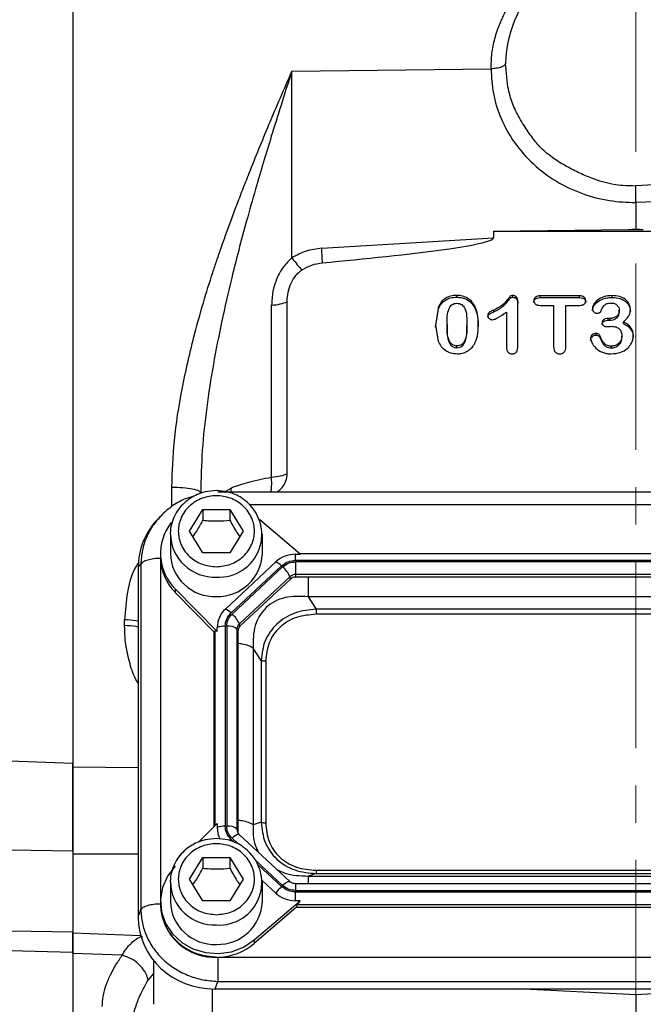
# Model space of a CAD drawing. Header units: inches. Extents: x 0.6 to 16.3, y 0.2 to 11.5.
# Tile 4 of 17: x 3.2 to 4.9, y 6 to 8.6. Entities that reach past the tile are written whole.
import ezdxf

# ---------------------------------------------------------------- set-up
doc = ezdxf.new("R2010")
doc.units = ezdxf.units.IN
doc.header["$MEASUREMENT"] = 0
doc.linetypes.add('CENTERX2', pattern=[0.8, 0.5, -0.1, 0.1, -0.1])
doc.styles.add('SLDTEXTSTYLE0', font='TXT', dxfattribs={"width": 0.75})
doc.dimstyles.new('SLDDIMSTYLE0', dxfattribs={"dimtxt": 0.137795, "dimasz": 0.14, "dimexe": 0, "dimexo": 0.0625, "dimgap": 0.034449, "dimtad": 0, "dimdec": 1, "dimlfac": 1.5, "dimrnd": 1e-09, "dimzin": 12, "dimdsep": 46, "dimtxsty": 'SLDTEXTSTYLE0', "dimblk1": 'CLOSED', "dimblk2": 'CLOSED', "dimsah": 1, "dimcen": 0.09, "dimadec": 0, "dimazin": 3, "dimtfac": 1, "dimtdec": 1, "dimtofl": 0, "dimtmove": 0, "dimatfit": 3, "dimldrblk": 'CLOSED', "dimfxl": 0, "dimfrac": 2, "dimtolj": 1, "dimtzin": 12, "dimarcsym": 0})

# ---------------------------------------------------------------- blocks, each defined once
blk = doc.blocks.new('_Closed')
at = {"color": 0, "linetype": 'ByBlock', "lineweight": -2}
for p, q in [((-1, 0.166667), (0, 0)), ((-1, 0.166667), (-1, -0.166667)), ((0, 0), (-1, -0.166667)), ((0, 0), (-1, 0))]:
    blk.add_line(p, q, dxfattribs=at)
blk = doc.blocks.new('_D_1')
at = {"color": 7, "linetype": 'Continuous', "lineweight": 0}
for p, q in [((2.6666, 10.8757), (2.6246, 10.8757)), ((2.6246, 10.8757), (2.6246, 10.657)), ((2.972, 10.8757), (3.014, 10.8757)), ((3.014, 10.8757), (3.014, 10.657)), ((1.4114, 8.0836), (1.4114, 10.7167)), ((4.8666, 10.3153), (4.8666, 10.7167)), ((1.4114, 10.6773), (2.5038, 10.6773)), ((4.8666, 10.6773), (3.1348, 10.6773)), ((2.6246, 10.657), (2.6666, 10.657)), ((3.014, 10.657), (2.972, 10.657))]:
    blk.add_line(p, q, dxfattribs=at)
at = {"color": 7, "linetype": 'Continuous', "lineweight": 18, "xscale": 0.14, "yscale": 0.14, "rotation": 180.0000000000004}
blk.add_blockref('_Closed', (1.4114, 10.6773), dxfattribs=at)
at = {"color": 7, "linetype": 'Continuous', "lineweight": 18, "xscale": 0.14, "yscale": 0.14}
blk.add_blockref('_Closed', (4.8666, 10.6773), dxfattribs=at)
at = {"color": 7, "linetype": 'Continuous', "lineweight": 18, "char_height": 0.1378, "attachment_point": 1, "style": 'SLDTEXTSTYLE0'}
for s, insert in [('132', (2.6666, 10.8346)), ('5.2', (2.692, 10.6285))]:
    blk.add_mtext(s, dxfattribs=dict(at, insert=insert))

msp = doc.modelspace()

# ---------------------------------------------------------------- linework, layer by layer
at = {"color": 7, "linetype": 'CENTERX2', "lineweight": 18}
msp.add_line((4.8666, 4.2549), (4.8666, 10.2759), dxfattribs=at)
at = {"color": 7, "linetype": 'Continuous', "lineweight": 25}
for p, q in [((3.357, 8.8884), (3.357, 6.6051)), ((4.5235, 8.4295), (4.5169, 8.4922)), ((3.9445, 8.4711), (4.4783, 8.4777)), ((3.9445, 7.9705), (3.9445, 8.4711)), ((5.2471, 8.1842), (4.8663, 8.1635)), ((5.7888, 8.1523), (4.8666, 8.1187)), ((4.8666, 8.1187), (4.8666, 8.0479)), ((4.4848, 8.0421), (4.8468, 8.0467)), ((4.4848, 8.0421), (4.4848, 8.0244)), ((4.4848, 8.0421), (5.2485, 8.0421)), ((4.8468, 8.0467), (4.8666, 8.0479)), ((4.8468, 8.0467), (4.8666, 8.0469)), ((4.8666, 8.0479), (4.8865, 8.0467)), ((4.8666, 8.0469), (4.8666, 8.0479)), ((4.8666, 8.0469), (4.8865, 8.0467)), ((4.0244, 7.9961), (4.4848, 8.0244)), ((3.9319, 7.3905), (3.9319, 7.8527)), ((4.3863, 7.8648), (4.3863, 7.8696)), ((4.5371, 7.8646), (4.5371, 7.8694)), ((4.5501, 7.7338), (4.5501, 7.8533)), ((4.7154, 7.8684), (4.6098, 7.8684)), ((4.6098, 7.8636), (4.6098, 7.8684)), ((4.6098, 7.8636), (4.7154, 7.8636)), ((4.7154, 7.8636), (4.7154, 7.8684)), ((4.8031, 7.8644), (4.8031, 7.8691)), ((3.89, 7.3809), (3.89, 7.8432)), ((4.3372, 7.8388), (4.3298, 7.7887)), ((4.3298, 7.784), (4.3372, 7.8341)), ((4.3372, 7.8341), (4.3372, 7.8388)), ((4.4357, 7.8344), (4.4357, 7.8392)), ((4.4857, 7.8255), (4.4857, 7.8303)), ((4.5197, 7.8247), (4.5197, 7.7297)), ((4.6098, 7.8428), (4.646, 7.8428)), ((4.646, 7.8428), (4.646, 7.7316)), ((4.6791, 7.7316), (4.6791, 7.8428)), ((4.6791, 7.8428), (4.7154, 7.8428)), ((4.822, 7.8249), (4.822, 7.8297)), ((4.7968, 7.8078), (4.7923, 7.8078)), ((4.7923, 7.803), (4.7923, 7.8078)), ((4.7923, 7.803), (4.7968, 7.803)), ((4.7968, 7.803), (4.7968, 7.8078)), ((4.833, 7.7943), (4.833, 7.7991)), ((4.3298, 7.7887), (4.3365, 7.7469)), ((4.3604, 7.7918), (4.3604, 7.787)), ((4.4136, 7.7926), (4.4136, 7.7878)), ((4.76, 7.7631), (4.76, 7.7679)), ((4.7698, 7.7572), (4.7698, 7.7619)), ((4.8291, 7.7557), (4.8291, 7.7605)), ((4.3869, 7.7294), (4.3869, 7.7342)), ((4.8009, 7.7286), (4.8009, 7.7333)), ((5.9882, 7.3417), (3.7457, 7.3417)), ((3.67, 7.2368), (3.706, 7.2951)), ((3.706, 7.2951), (3.778, 7.2951)), ((3.706, 7.2951), (3.706, 7.2664)), ((3.778, 7.2951), (3.814, 7.2368)), ((3.778, 7.2951), (3.778, 7.2664)), ((3.5891, 7.2741), (3.5815, 7.2658)), ((3.5932, 7.2774), (3.5898, 7.2735)), ((3.9664, 7.1751), (3.8582, 7.2676)), ((3.6186, 7.2292), (3.6188, 7.2346)), ((3.6186, 7.2292), (3.6186, 7.1771)), ((3.706, 7.1786), (3.67, 7.2368)), ((3.814, 7.2368), (3.778, 7.1786)), ((3.8653, 7.1771), (3.8653, 7.2292)), ((3.592, 7.1771), (3.592, 7.1676)), ((3.592, 7.1676), (3.592, 7.1641)), ((3.778, 7.1786), (3.706, 7.1786)), ((3.9545, 7.1751), (3.9664, 7.1751)), ((3.9545, 7.1586), (3.9545, 7.1751)), ((5.7693, 7.1766), (3.9646, 7.1766)), ((3.5396, 7.1483), (3.5326, 7.1407)), ((3.5326, 7.1407), (3.5326, 6.2011)), ((3.5396, 7.1483), (3.5396, 6.2217)), ((3.9016, 7.1546), (3.7661, 7.0281)), ((3.9167, 7.144), (3.7812, 7.0175)), ((3.9196, 7.1414), (3.7841, 7.0148)), ((5.7794, 7.1586), (3.9545, 7.1586)), ((5.7794, 7.1548), (3.9545, 7.1548)), ((3.9545, 7.1548), (3.9545, 7.1208)), ((3.9391, 7.1149), (3.8036, 6.9883)), ((3.9408, 7.1084), (3.8053, 6.9819)), ((3.9408, 7.1084), (3.9391, 7.1149)), ((5.7794, 7.1208), (3.9545, 7.1208)), ((3.9545, 7.1208), (3.9545, 7.1137)), ((5.7794, 7.1137), (3.9545, 7.1137)), ((3.6314, 7.0825), (3.7441, 6.9676)), ((3.6314, 7.0825), (3.6314, 7.0729)), ((3.7356, 6.9667), (3.6314, 7.0729)), ((3.9879, 7.0611), (4.0093, 7.0279)), ((5.746, 7.0611), (3.9879, 7.0611)), ((5.7247, 7.0279), (4.0093, 7.0279)), ((5.7247, 7.014), (4.0093, 7.014)), ((3.4961, 6.9838), (3.4961, 7.0001)), ((3.7441, 6.9676), (3.7441, 6.9787)), ((3.7656, 6.9823), (3.7656, 6.4455)), ((3.7697, 6.9823), (3.7697, 6.4455)), ((3.8053, 6.9819), (3.8036, 6.9883)), ((3.7356, 6.9667), (3.738, 6.9691)), ((3.7356, 6.9667), (3.7356, 6.4444)), ((3.7972, 6.974), (3.7972, 6.4372)), ((3.7996, 6.9691), (3.7972, 6.974)), ((3.7996, 6.9691), (3.7996, 6.4324)), ((3.8407, 6.9236), (3.8407, 6.4492)), ((3.862, 6.8904), (3.8407, 6.9236)), ((3.862, 6.8904), (3.862, 6.4559)), ((3.8742, 6.8879), (3.8742, 6.4534)), ((3.1886, 6.621), (3.357, 6.6143)), ((3.7441, 6.453), (3.6951, 6.4031)), ((3.7441, 6.453), (3.7441, 6.4419)), ((3.862, 6.4559), (3.8407, 6.4492)), ((3.7996, 6.4324), (3.7972, 6.4372)), ((3.8024, 6.4239), (3.7993, 6.4287)), ((3.9387, 6.2969), (3.8032, 6.4234)), ((3.357, 6.3788), (3.1896, 6.3811)), ((3.357, 6.3788), (3.357, 6.1834)), ((3.67, 6.3033), (3.706, 6.3615)), ((3.706, 6.3615), (3.778, 6.3615)), ((3.706, 6.3615), (3.706, 6.3328)), ((3.778, 6.3615), (3.814, 6.3033)), ((3.778, 6.3615), (3.778, 6.3328)), ((4.0093, 6.3185), (3.9879, 6.3118)), ((4.0093, 6.3273), (5.7247, 6.3273)), ((4.0093, 6.3185), (5.7247, 6.3185)), ((3.6186, 6.2956), (3.6188, 6.301)), ((3.6186, 6.2956), (3.6186, 6.2435)), ((3.706, 6.245), (3.67, 6.3033)), ((3.814, 6.3033), (3.778, 6.245)), ((3.8652, 6.3), (3.9016, 6.266)), ((3.8653, 6.2435), (3.8653, 6.2956)), ((5.7794, 6.2909), (3.9545, 6.2909)), ((3.9879, 6.3118), (5.746, 6.3118)), ((3.9545, 6.273), (5.7794, 6.273)), ((3.9545, 6.2456), (3.9545, 6.2692)), ((3.9545, 6.2692), (5.7794, 6.2692)), ((3.592, 6.2435), (3.592, 6.234)), ((3.778, 6.245), (3.706, 6.245)), ((3.8433, 6.1403), (3.9664, 6.2456)), ((3.9664, 6.2456), (3.9545, 6.2456)), ((3.9571, 6.2281), (3.9597, 6.2351)), ((3.9597, 6.2351), (5.7742, 6.2351)), ((3.5326, 6.2011), (3.5396, 6.2217)), ((3.9571, 6.2281), (3.8433, 6.1307)), ((3.9571, 6.2281), (5.7769, 6.2281)), ((3.357, 6.1834), (3.357, 6.159)), ((3.1896, 6.165), (3.357, 6.162)), ((3.357, 6.159), (3.5392, 6.1526)), ((3.8433, 6.1403), (3.8433, 6.1307)), ((3.357, 6.1066), (3.1886, 6.1109)), ((3.357, 6.1038), (3.357, 6.1066)), ((3.4897, 6.0992), (3.357, 6.1038)), ((3.357, 6.1038), (3.357, 5.7461)), ((3.5733, 6.0856), (3.5733, 5.9676)), ((3.7479, 6.094), (5.986, 6.094)), ((3.7388, 6.0087), (3.7457, 6.0292)), ((3.7457, 6.0292), (5.9882, 6.0292)), ((3.7388, 6.0087), (5.9951, 6.0087)), ((4.8666, 5.9932), (4.5496, 6.0087)), ((5.1837, 6.0087), (4.8666, 5.9932)), ((4.8666, 5.9932), (4.8666, 5.8268))]:
    msp.add_line(p, q, dxfattribs=at)
at = {"color": 8, "linetype": 'Continuous', "lineweight": 25}
for p, q in [((3.6228, 7.3034), (3.6228, 7.3555)), ((3.7626, 7.3417), (3.7814, 7.3527)), ((3.7814, 7.3527), (3.78, 7.3417)), ((5.901, 7.3075), (3.8324, 7.3075)), ((3.5921, 7.162), (3.5921, 6.2491)), ((3.738, 6.9691), (3.738, 6.4468)), ((3.357, 6.6051), (3.5326, 6.6033)), ((3.7812, 6.4103), (3.7884, 6.4036)), ((3.7841, 6.413), (3.8001, 6.398)), ((3.357, 6.3717), (3.5326, 6.3716)), ((3.8496, 6.3519), (3.9196, 6.2865)), ((3.8552, 6.3412), (3.9167, 6.2838)), ((3.9545, 6.2909), (3.9545, 6.273)), ((3.5733, 6.0499), (3.5595, 6.0335)), ((3.7312, 5.9411), (3.7312, 6.0088))]:
    msp.add_line(p, q, dxfattribs=at)
at = {"color": 7, "linetype": 'Continuous', "lineweight": 25, "flags": 128}
for points in [[(3.8032, 6.4234), (3.8027, 6.4237), (3.8025, 6.4238)], [(3.6314, 6.3381), (3.6108, 6.3115), (3.5975, 6.2811), (3.5921, 6.2487), (3.5949, 6.216), (3.6058, 6.1848), (3.6242, 6.1568), (3.6491, 6.1336), (3.679, 6.1164), (3.7125, 6.1062), (3.7475, 6.1036), (3.7822, 6.1086), (3.8148, 6.1211), (3.8433, 6.1403)]]:
    msp.add_lwpolyline(points, dxfattribs=at)
at = {"color": 8, "linetype": 'Continuous', "lineweight": 25, "flags": 128}
for points in [[(3.7778, 6.4069), (3.7791, 6.4082), (3.7812, 6.4103)], [(3.9196, 6.2865), (3.9231, 6.2895), (3.9264, 6.2922), (3.9295, 6.2944), (3.9324, 6.296), (3.9348, 6.297), (3.9368, 6.2975), (3.9382, 6.2972), (3.9387, 6.2969)]]:
    msp.add_lwpolyline(points, dxfattribs=at)
at = {"color": 7, "linetype": 'Continuous', "lineweight": 25}
for centre, radius, start, end in [((4.8554, 8.4801), 0.3387, 88.1002, 177.965), ((3.7493, 7.2283), 0.1145, 266.3249, 53.2355), ((3.7257, 7.177), 0.1335, 141.4756, 225.0751), ((3.7273, 7.1685), 0.1354, 182.7504, 224.87), ((3.7369, 7.1802), 0.1183, 181.4731, 272.4617), ((3.7458, 7.1815), 0.1196, 268.1802, 357.885), ((3.9541, 7.0975), 0.0776, 89.6933, 132.5899), ((3.8815, 7.1097), 0.0492, 44.2745, 65.9509), ((3.8726, 7.0863), 0.0724, 23.2239, 49.4763), ((3.9544, 7.0983), 0.0225, 89.6933, 132.5899), ((3.9544, 7.0937), 0.02, 89.6933, 132.5899), ((3.8118, 6.9783), 0.0676, 132.5248, 179.6232), ((3.746, 6.9832), 0.0492, 44.2745, 65.9509), ((3.7371, 6.9598), 0.0724, 23.2239, 49.4763), ((3.7642, 6.9248), 0.0575, 88.5951, 110.3768), ((3.7744, 6.9479), 0.0347, 48.737, 97.7903), ((3.8169, 6.9739), 0.0196, 132.5248, 179.6232), ((3.8171, 6.969), 0.0175, 132.5248, 179.6232), ((3.7642, 6.388), 0.0575, 88.5951, 110.3768), ((3.8103, 6.442), 0.0661, 180.0877, 208.5919), ((3.7744, 6.4112), 0.0347, 48.737, 97.7903), ((3.8166, 6.4324), 0.017, 180.0459, 202.1153), ((3.7493, 6.2947), 0.1145, 266.3249, 53.2355), ((3.9851, 6.21), 0.1005, 132.809, 146.1442), ((3.9541, 6.3231), 0.0776, 227.4101, 270.3067), ((3.7369, 6.2466), 0.1183, 181.4731, 272.4617), ((3.7458, 6.2479), 0.1196, 268.1802, 357.885), ((3.7374, 6.2392), 0.1455, 182.0659, 273.2963), ((3.7428, 6.2496), 0.1557, 271.8765, 310.1965)]:
    msp.add_arc(centre, radius, start, end, dxfattribs=at)
at = {"color": 8, "linetype": 'Continuous', "lineweight": 25}
for centre, radius, start, end in [((3.7369, 7.2322), 0.1183, 181.4731, 272.4617), ((3.8086, 6.3924), 0.032, 100.9298, 139.9637), ((3.8164, 6.4373), 0.0192, 180.0863, 208.2832), ((3.7369, 6.2987), 0.1183, 181.4731, 272.4617)]:
    msp.add_arc(centre, radius, start, end, dxfattribs=at)
at = {"color": 7, "linetype": 'Continuous', "lineweight": 25}
for centre, major_axis, ratio, start_param, end_param in [((3.7452, 7.1347), (0.2087, -0.0437), 0.927683, 2.642019, 3.333612), ((3.7656, 6.9393), (-0.0275, 0.0299), 0.170211, 5.767586, 6.291275), ((3.9898, 6.2591), (0.0301, 0.0274), 0.184584, 2.276832, 2.800522), ((3.7452, 6.2071), (0.2087, 0.0437), 0.927683, 2.949574, 4.490212)]:
    msp.add_ellipse(centre, major_axis=major_axis, ratio=ratio, start_param=start_param, end_param=end_param, dxfattribs=at)
for points, knots in [([(4.4783, 8.4777), (4.4788, 8.4914), (4.4797, 8.5188), (4.4865, 8.5525), (4.494, 8.578), (4.5006, 8.5959), (4.5098, 8.6177), (4.5235, 8.6437), (4.5432, 8.6728), (4.5659, 8.7), (4.6, 8.7333), (4.6493, 8.7692), (4.7169, 8.8009), (4.7903, 8.8218), (4.8412, 8.825), (4.8666, 8.8266)], [0, 0, 0, 0, 0.072776, 0.145649, 0.183213, 0.215312, 0.248031, 0.309743, 0.372393, 0.434761, 0.497183, 0.622104, 0.748105, 0.873985, 1, 1, 1, 1]), ([(4.5169, 8.4921), (4.5163, 8.4902), (4.5151, 8.4866), (4.5063, 8.4819), (4.4935, 8.4786), (4.4834, 8.478), (4.4783, 8.4777)], [0, 0, 0, 0, 0.250161, 0.5, 0.749839, 1, 1, 1, 1]), ([(3.6228, 7.3555), (3.6242, 7.397), (3.6273, 7.4845), (3.6495, 7.6227), (3.684, 7.7736), (3.7181, 7.8882), (3.7432, 7.9638), (3.7549, 7.9979), (3.7677, 8.034), (3.7817, 8.0721), (3.7967, 8.1122), (3.8129, 8.1543), (3.8414, 8.2269), (3.8849, 8.334), (3.9238, 8.4236), (3.9445, 8.4711)], [0, 0, 0, 0, 0.106746, 0.224896, 0.355323, 0.498693, 0.527251, 0.557806, 0.590361, 0.62492, 0.661487, 0.700065, 0.740657, 0.862677, 1, 1, 1, 1]), ([(3.9445, 8.4711), (3.9345, 8.44), (3.916, 8.3823), (3.8906, 8.3011), (3.868, 8.2266), (3.8457, 8.1511), (3.8234, 8.072), (3.8022, 7.9928), (3.7793, 7.9024), (3.756, 7.8004), (3.7331, 7.6842), (3.7154, 7.5695), (3.7027, 7.4545), (3.7009, 7.3782), (3.7, 7.34)], [0, 0, 0, 0, 0.087502, 0.162647, 0.225434, 0.292375, 0.368527, 0.439067, 0.503997, 0.608183, 0.706666, 0.805639, 0.902858, 1, 1, 1, 1]), ([(4.4783, 8.4777), (4.4795, 8.4556), (4.4821, 8.41), (4.5037, 8.3426), (4.5395, 8.278), (4.59, 8.2205), (4.652, 8.1739), (4.7216, 8.1412), (4.7941, 8.1217), (4.8429, 8.1197), (4.8666, 8.1187)], [0, 0, 0, 0, 0.11652, 0.239992, 0.368582, 0.499903, 0.63124, 0.759875, 0.883411, 1, 1, 1, 1]), ([(4.8664, 8.1632), (4.8549, 8.1633), (4.8347, 8.1636), (4.8048, 8.1675), (4.7766, 8.1737), (4.7452, 8.1851), (4.7115, 8.1993), (4.6764, 8.2175), (4.6427, 8.2391), (4.6124, 8.2632), (4.5882, 8.2935), (4.5695, 8.3208), (4.5545, 8.3454), (4.544, 8.3655), (4.5354, 8.3852), (4.5286, 8.4065), (4.5253, 8.4214), (4.5235, 8.4295)], [0, 0, 0, 0, 0.071099, 0.125233, 0.187882, 0.250317, 0.334109, 0.41805, 0.499599, 0.587822, 0.663932, 0.750074, 0.803287, 0.85213, 0.899124, 0.944681, 1, 1, 1, 1]), ([(4.8666, 8.1187), (4.8666, 8.1225), (4.8665, 8.1305), (4.8664, 8.143), (4.8663, 8.1548), (4.8663, 8.1606), (4.8663, 8.1635)], [0, 0, 0, 0, 0.240908, 0.500322, 0.756906, 1, 1, 1, 1]), ([(4.0263, 7.9572), (4.1402, 7.968), (4.2838, 7.9816), (4.4341, 8.0051), (4.4725, 8.0155), (4.482, 8.0203), (4.4842, 8.0225), (4.4847, 8.0237), (4.4848, 8.0242), (4.4848, 8.0244)], [0, 0, 0, 0, 0.73527, 0.927818, 0.977745, 0.991719, 0.996359, 0.998259, 1, 1, 1, 1]), ([(4.0244, 7.9961), (4.0102, 7.9944), (3.9818, 7.9908), (3.9569, 7.9773), (3.9445, 7.9705)], [0, 0, 0, 0, 0.500024, 1, 1, 1, 1]), ([(3.9445, 7.9705), (3.9364, 7.9627), (3.9198, 7.9465), (3.9032, 7.9149), (3.892, 7.8798), (3.8907, 7.8555), (3.89, 7.8432)], [0, 0, 0, 0, 0.231235, 0.47735, 0.734686, 1, 1, 1, 1]), ([(3.9445, 7.9705), (3.9495, 7.9638), (3.9595, 7.9502), (3.9676, 7.9421), (3.9716, 7.938)], [0, 0, 0, 0, 0.500116, 1, 1, 1, 1]), ([(3.9716, 7.938), (3.9801, 7.9429), (3.997, 7.9526), (4.0165, 7.9557), (4.0263, 7.9572)], [0, 0, 0, 0, 0.499962, 1, 1, 1, 1]), ([(3.9318, 7.8527), (3.9323, 7.8615), (3.9333, 7.8785), (3.9416, 7.9023), (3.9519, 7.9197), (3.9613, 7.9297), (3.9666, 7.9344), (3.9695, 7.9366), (3.9711, 7.9377), (3.9715, 7.9379), (3.9716, 7.938)], [0, 0, 0, 0, 0.272222, 0.530397, 0.77184, 0.886373, 0.943225, 0.985855, 0.995024, 1, 1, 1, 1]), ([(3.89, 7.8432), (3.898, 7.8442), (3.9141, 7.8462), (3.9259, 7.8505), (3.9319, 7.8527)], [0, 0, 0, 0, 0.4999987, 1, 1, 1, 1]), ([(4.3863, 7.8696), (4.3808, 7.8693), (4.3702, 7.8686), (4.3559, 7.8624), (4.3442, 7.8523), (4.3396, 7.8435), (4.3372, 7.8388)], [0, 0, 0, 0, 0.259733, 0.500065, 0.740209, 1, 1, 1, 1]), ([(4.3372, 7.8341), (4.3396, 7.8387), (4.3442, 7.8476), (4.3559, 7.8576), (4.3702, 7.8639), (4.3808, 7.8645), (4.3863, 7.8648)], [0, 0, 0, 0, 0.259903, 0.500082, 0.740157, 1, 1, 1, 1]), ([(4.3604, 7.7918), (4.3604, 7.8065), (4.3603, 7.8236), (4.3691, 7.8407), (4.3739, 7.8453), (4.3799, 7.8481), (4.3844, 7.8483), (4.3867, 7.8485)], [0, 0, 0, 0, 0.630876, 0.731076, 0.819834, 0.906222, 1, 1, 1, 1]), ([(4.4357, 7.8392), (4.4331, 7.8438), (4.4281, 7.8525), (4.4164, 7.8624), (4.4021, 7.8686), (4.3917, 7.8693), (4.3863, 7.8696)], [0, 0, 0, 0, 0.262944, 0.502785, 0.74319, 1, 1, 1, 1]), ([(4.3863, 7.8648), (4.3904, 7.8646), (4.3983, 7.8643), (4.4119, 7.8601), (4.4261, 7.8508), (4.4324, 7.84), (4.4357, 7.8344)], [0, 0, 0, 0, 0.195927, 0.37919, 0.675676, 1, 1, 1, 1]), ([(4.3867, 7.8485), (4.3891, 7.8484), (4.3937, 7.8481), (4.3999, 7.8453), (4.4047, 7.8406), (4.4138, 7.824), (4.4137, 7.8071), (4.4136, 7.7926)], [0, 0, 0, 0, 0.098583, 0.187372, 0.27575, 0.378891, 1, 1, 1, 1]), ([(4.5371, 7.8694), (4.5356, 7.8693), (4.5335, 7.8692), (4.5311, 7.8684), (4.529, 7.8669), (4.5262, 7.863), (4.5193, 7.8543), (4.5073, 7.8408), (4.4933, 7.834), (4.4857, 7.8303)], [0, 0, 0, 0, 0.065831, 0.09088, 0.112224, 0.18139, 0.31076, 0.624943, 1, 1, 1, 1]), ([(4.4857, 7.8255), (4.4953, 7.8305), (4.5119, 7.8392), (4.5235, 7.8548), (4.5292, 7.8622), (4.531, 7.8636), (4.5334, 7.8645), (4.5356, 7.8645), (4.5371, 7.8646)], [0, 0, 0, 0, 0.476188, 0.8308566, 0.8866704, 0.9048849, 0.9350447, 1, 1, 1, 1]), ([(4.5501, 7.8533), (4.55, 7.8556), (4.5497, 7.8597), (4.5474, 7.8644), (4.5447, 7.867), (4.5424, 7.8684), (4.5398, 7.8692), (4.538, 7.8693), (4.5371, 7.8694)], [0, 0, 0, 0, 0.297933, 0.548323, 0.662981, 0.772252, 0.882517, 1, 1, 1, 1]), ([(4.5371, 7.8646), (4.5387, 7.8645), (4.5412, 7.8642), (4.5441, 7.8627), (4.5461, 7.861), (4.5478, 7.8587), (4.5497, 7.8546), (4.55, 7.851), (4.5501, 7.8485)], [0, 0, 0, 0, 0.204734, 0.302495, 0.402966, 0.53506, 0.675051, 1, 1, 1, 1]), ([(4.6098, 7.8684), (4.6074, 7.8683), (4.6039, 7.8681), (4.5998, 7.8666), (4.5973, 7.8651), (4.5954, 7.8632), (4.594, 7.8609), (4.5932, 7.8584), (4.5931, 7.8566), (4.593, 7.8556)], [0, 0, 0, 0, 0.295736, 0.422285, 0.540328, 0.652678, 0.762832, 0.87679, 1, 1, 1, 1]), ([(4.593, 7.8508), (4.5932, 7.8525), (4.5934, 7.8549), (4.5949, 7.8577), (4.5966, 7.8597), (4.599, 7.8614), (4.6034, 7.8633), (4.6072, 7.8635), (4.6098, 7.8636)], [0, 0, 0, 0, 0.21304, 0.311914, 0.410894, 0.539977, 0.677146, 1, 1, 1, 1]), ([(4.593, 7.8556), (4.5932, 7.8538), (4.5935, 7.8512), (4.5953, 7.8482), (4.5971, 7.8462), (4.5995, 7.8447), (4.6038, 7.8431), (4.6073, 7.8429), (4.6098, 7.8428)], [0, 0, 0, 0, 0.231706, 0.340424, 0.451074, 0.567355, 0.69442, 1, 1, 1, 1]), ([(4.7323, 7.8556), (4.7321, 7.8574), (4.7319, 7.86), (4.73, 7.863), (4.7282, 7.865), (4.7258, 7.8665), (4.7215, 7.8681), (4.7179, 7.8683), (4.7154, 7.8684)], [0, 0, 0, 0, 0.2277164, 0.335919, 0.4467931, 0.5636177, 0.6914758, 1, 1, 1, 1]), ([(4.7154, 7.8636), (4.7183, 7.8635), (4.7223, 7.8633), (4.7268, 7.8612), (4.7296, 7.8589), (4.7319, 7.8554), (4.7322, 7.8524), (4.7323, 7.8508)], [0, 0, 0, 0, 0.351167, 0.48114, 0.607126, 0.797339, 1, 1, 1, 1]), ([(4.7154, 7.8428), (4.7179, 7.8429), (4.7215, 7.8431), (4.7257, 7.8447), (4.7281, 7.8462), (4.73, 7.8481), (4.7319, 7.8512), (4.7321, 7.8538), (4.7323, 7.8556)], [0, 0, 0, 0, 0.304735, 0.432184, 0.549218, 0.660036, 0.768681, 1, 1, 1, 1]), ([(4.8031, 7.8691), (4.7956, 7.8686), (4.7815, 7.8676), (4.764, 7.8586), (4.7547, 7.8485), (4.7507, 7.8401), (4.7503, 7.8361), (4.7501, 7.8343)], [0, 0, 0, 0, 0.319783, 0.59199, 0.81823, 0.914479, 1, 1, 1, 1]), ([(4.7501, 7.8295), (4.7503, 7.8312), (4.7506, 7.8348), (4.7535, 7.8414), (4.7607, 7.8508), (4.7732, 7.859), (4.7886, 7.8637), (4.7982, 7.8641), (4.8031, 7.8644)], [0, 0, 0, 0, 0.076947, 0.162001, 0.322259, 0.595571, 0.791423, 1, 1, 1, 1]), ([(4.7728, 7.8265), (4.7752, 7.8323), (4.7781, 7.8394), (4.7849, 7.8457), (4.7908, 7.8487), (4.7962, 7.849), (4.8, 7.8492)], [0, 0, 0, 0, 0.495092, 0.599393, 0.7153, 1, 1, 1, 1]), ([(4.8, 7.8492), (4.8031, 7.849), (4.8077, 7.8487), (4.8129, 7.8461), (4.8171, 7.8427), (4.8212, 7.8373), (4.8217, 7.8322), (4.822, 7.8297)], [0, 0, 0, 0, 0.271425, 0.396173, 0.520868, 0.760631, 1, 1, 1, 1]), ([(4.8519, 7.8315), (4.8517, 7.8341), (4.8514, 7.8392), (4.8488, 7.8464), (4.8446, 7.853), (4.8366, 7.8607), (4.8226, 7.8678), (4.8099, 7.8687), (4.8031, 7.8691)], [0, 0, 0, 0, 0.117385, 0.231573, 0.34588, 0.464155, 0.715758, 1, 1, 1, 1]), ([(4.8031, 7.8644), (4.8105, 7.8638), (4.8218, 7.863), (4.8344, 7.8569), (4.8417, 7.8513), (4.8471, 7.8449), (4.8511, 7.8366), (4.8516, 7.83), (4.8519, 7.8267)], [0, 0, 0, 0, 0.307697, 0.477919, 0.593167, 0.703865, 0.849393, 1, 1, 1, 1]), ([(4.4442, 7.7906), (4.4441, 7.8), (4.4438, 7.8166), (4.4382, 7.8323), (4.4357, 7.8392)], [0, 0, 0, 0, 0.564535, 1, 1, 1, 1]), ([(4.4357, 7.8344), (4.4382, 7.8276), (4.4438, 7.8118), (4.4441, 7.7952), (4.4442, 7.7858)], [0, 0, 0, 0, 0.435601, 1, 1, 1, 1]), ([(4.4857, 7.8303), (4.4813, 7.8285), (4.4761, 7.8264), (4.4715, 7.8224), (4.4699, 7.8198), (4.4697, 7.8175), (4.4696, 7.8159)], [0, 0, 0, 0, 0.604463, 0.696155, 0.788954, 1, 1, 1, 1]), ([(4.4696, 7.8111), (4.4697, 7.8127), (4.4699, 7.815), (4.4715, 7.8176), (4.4761, 7.8216), (4.4813, 7.8237), (4.4857, 7.8255)], [0, 0, 0, 0, 0.210704, 0.30359, 0.395484, 1, 1, 1, 1]), ([(4.4815, 7.8043), (4.4835, 7.8047), (4.4887, 7.8055), (4.5018, 7.8124), (4.512, 7.8194), (4.5197, 7.8247)], [0, 0, 0, 0, 0.140467, 0.350882, 1, 1, 1, 1]), ([(4.7501, 7.8343), (4.7503, 7.8325), (4.7505, 7.83), (4.7522, 7.8271), (4.7543, 7.8248), (4.7569, 7.823), (4.7598, 7.8221), (4.7613, 7.822), (4.762, 7.8219)], [0, 0, 0, 0, 0.277755, 0.406604, 0.535941, 0.776145, 0.887959, 1, 1, 1, 1]), ([(4.762, 7.8219), (4.7633, 7.822), (4.7656, 7.8221), (4.7687, 7.823), (4.7709, 7.8242), (4.7722, 7.8255), (4.7726, 7.8262), (4.7728, 7.8265)], [0, 0, 0, 0, 0.2947417, 0.5598793, 0.7910366, 0.8964297, 1, 1, 1, 1]), ([(4.822, 7.8297), (4.8219, 7.828), (4.8218, 7.8248), (4.8204, 7.8203), (4.818, 7.8164), (4.8136, 7.8123), (4.8065, 7.8086), (4.8001, 7.8081), (4.7968, 7.8078)], [0, 0, 0, 0, 0.139171, 0.265713, 0.385766, 0.506466, 0.747667, 1, 1, 1, 1]), ([(4.7968, 7.803), (4.7994, 7.8032), (4.8046, 7.8035), (4.8112, 7.8062), (4.8162, 7.8097), (4.8197, 7.814), (4.8217, 7.8192), (4.8219, 7.8229), (4.822, 7.8249)], [0, 0, 0, 0, 0.203367, 0.39611, 0.548492, 0.689544, 0.836345, 1, 1, 1, 1]), ([(4.833, 7.7991), (4.8382, 7.8036), (4.8458, 7.8101), (4.8513, 7.822), (4.8517, 7.8282), (4.8519, 7.8315)], [0, 0, 0, 0, 0.511327, 0.744649, 1, 1, 1, 1]), ([(4.4696, 7.8159), (4.4697, 7.8144), (4.4701, 7.8114), (4.473, 7.8077), (4.4762, 7.8054), (4.4792, 7.8045), (4.4807, 7.8044), (4.4815, 7.8043)], [0, 0, 0, 0, 0.250077, 0.506967, 0.758575, 0.878069, 1, 1, 1, 1]), ([(4.7923, 7.8078), (4.7899, 7.8077), (4.7866, 7.8076), (4.7826, 7.8062), (4.7803, 7.8048), (4.7785, 7.8032), (4.7772, 7.8012), (4.7764, 7.799), (4.7763, 7.7975), (4.7763, 7.7967)], [0, 0, 0, 0, 0.314013, 0.444845, 0.563862, 0.674453, 0.780199, 0.886845, 1, 1, 1, 1]), ([(4.7763, 7.7919), (4.7764, 7.7933), (4.7766, 7.7959), (4.7788, 7.7989), (4.7814, 7.8008), (4.7857, 7.8027), (4.7895, 7.8029), (4.7923, 7.803)], [0, 0, 0, 0, 0.191302, 0.374836, 0.498364, 0.627325, 1, 1, 1, 1]), ([(4.7763, 7.7967), (4.7764, 7.7952), (4.7766, 7.7929), (4.7781, 7.7903), (4.7796, 7.7887), (4.7814, 7.7874), (4.7846, 7.7861), (4.7873, 7.786), (4.7892, 7.7858)], [0, 0, 0, 0, 0.250412, 0.364556, 0.47815, 0.593628, 0.715983, 1, 1, 1, 1]), ([(4.8598, 7.7618), (4.8595, 7.7656), (4.8589, 7.7731), (4.8534, 7.7835), (4.8447, 7.7925), (4.8371, 7.7968), (4.833, 7.7991)], [0, 0, 0, 0, 0.239833, 0.472821, 0.720214, 1, 1, 1, 1]), ([(4.833, 7.7943), (4.8371, 7.792), (4.8447, 7.7877), (4.8534, 7.7787), (4.8589, 7.7683), (4.8595, 7.7608), (4.8598, 7.757)], [0, 0, 0, 0, 0.2797436, 0.5271444, 0.7601597, 1, 1, 1, 1]), ([(4.3869, 7.7342), (4.3846, 7.7343), (4.3801, 7.7346), (4.374, 7.7375), (4.3693, 7.7423), (4.3601, 7.7595), (4.3603, 7.7768), (4.3604, 7.7918)], [0, 0, 0, 0, 0.093757, 0.1799272, 0.2682147, 0.3714343, 1, 1, 1, 1]), ([(4.3604, 7.787), (4.3603, 7.7721), (4.3601, 7.7547), (4.3693, 7.7375), (4.374, 7.7328), (4.3801, 7.7298), (4.3846, 7.7296), (4.3869, 7.7294)], [0, 0, 0, 0, 0.628557, 0.731666, 0.82006, 0.906245, 1, 1, 1, 1]), ([(4.4136, 7.7926), (4.4138, 7.7776), (4.414, 7.76), (4.4049, 7.7427), (4.4002, 7.7377), (4.394, 7.7346), (4.3893, 7.7343), (4.3869, 7.7342)], [0, 0, 0, 0, 0.624426, 0.728797, 0.817035, 0.904355, 1, 1, 1, 1]), ([(4.3869, 7.7294), (4.3893, 7.7296), (4.394, 7.7299), (4.4002, 7.7329), (4.4049, 7.7379), (4.414, 7.7553), (4.4138, 7.7728), (4.4136, 7.7878)], [0, 0, 0, 0, 0.095519, 0.182966, 0.271107, 0.375577, 1, 1, 1, 1]), ([(4.4337, 7.7386), (4.437, 7.746), (4.4442, 7.7626), (4.4442, 7.7806), (4.4442, 7.7906)], [0, 0, 0, 0, 0.444403, 1, 1, 1, 1]), ([(4.76, 7.7679), (4.758, 7.7677), (4.7542, 7.7674), (4.7501, 7.7649), (4.7477, 7.7623), (4.7458, 7.7591), (4.7455, 7.7563), (4.7454, 7.7545)], [0, 0, 0, 0, 0.2538097, 0.4961658, 0.6177738, 0.7386988, 1, 1, 1, 1]), ([(4.7698, 7.7619), (4.7694, 7.7628), (4.7685, 7.7645), (4.766, 7.7663), (4.7631, 7.7676), (4.761, 7.7678), (4.76, 7.7679)], [0, 0, 0, 0, 0.232209, 0.486543, 0.747724, 1, 1, 1, 1]), ([(4.7892, 7.7858), (4.7899, 7.7859), (4.7919, 7.786), (4.7962, 7.7864), (4.7998, 7.7866), (4.8021, 7.7867)], [0, 0, 0, 0, 0.167874, 0.465205, 1, 1, 1, 1]), ([(4.8021, 7.7867), (4.806, 7.7864), (4.8116, 7.786), (4.8181, 7.7829), (4.8221, 7.7799), (4.8253, 7.776), (4.8285, 7.7696), (4.8289, 7.7642), (4.8291, 7.7605)], [0, 0, 0, 0, 0.259951, 0.377314, 0.493119, 0.609791, 0.729943, 1, 1, 1, 1]), ([(4.3365, 7.7469), (4.339, 7.742), (4.3439, 7.7324), (4.3562, 7.7216), (4.3709, 7.7143), (4.3817, 7.7135), (4.3872, 7.7131)], [0, 0, 0, 0, 0.261751, 0.510701, 0.753859, 1, 1, 1, 1]), ([(4.7454, 7.7497), (4.7455, 7.7512), (4.7457, 7.7541), (4.748, 7.7583), (4.7516, 7.7612), (4.7558, 7.7628), (4.7586, 7.763), (4.76, 7.7631)], [0, 0, 0, 0, 0.211325, 0.405401, 0.643623, 0.816179, 1, 1, 1, 1]), ([(4.7454, 7.7545), (4.7456, 7.7527), (4.7461, 7.7485), (4.75, 7.7393), (4.759, 7.727), (4.7736, 7.7179), (4.7882, 7.7134), (4.7964, 7.713), (4.8007, 7.7128)], [0, 0, 0, 0, 0.074943, 0.172343, 0.408292, 0.682926, 0.83581, 1, 1, 1, 1]), ([(4.76, 7.7631), (4.761, 7.763), (4.763, 7.7628), (4.7658, 7.7616), (4.7684, 7.7598), (4.7693, 7.758), (4.7698, 7.7572)], [0, 0, 0, 0, 0.241543, 0.488813, 0.755125, 1, 1, 1, 1]), ([(4.8009, 7.7333), (4.7973, 7.7336), (4.792, 7.734), (4.7858, 7.7372), (4.7769, 7.7449), (4.7731, 7.7542), (4.7698, 7.7619)], [0, 0, 0, 0, 0.231043, 0.336188, 0.441297, 1, 1, 1, 1]), ([(4.7698, 7.7572), (4.7721, 7.7518), (4.7753, 7.7447), (4.7813, 7.7364), (4.7863, 7.7318), (4.7933, 7.729), (4.7983, 7.7287), (4.8009, 7.7286)], [0, 0, 0, 0, 0.391867, 0.524527, 0.683004, 0.832737, 1, 1, 1, 1]), ([(4.8007, 7.7128), (4.8089, 7.7135), (4.8246, 7.7148), (4.8413, 7.7247), (4.8509, 7.7347), (4.856, 7.7432), (4.8592, 7.7524), (4.8596, 7.7587), (4.8598, 7.7618)], [0, 0, 0, 0, 0.2788509, 0.5314833, 0.6519581, 0.7694251, 0.8849594, 1, 1, 1, 1]), ([(4.8291, 7.7605), (4.829, 7.7585), (4.8288, 7.7547), (4.8264, 7.7476), (4.8209, 7.7402), (4.8115, 7.7344), (4.8044, 7.7337), (4.8009, 7.7333)], [0, 0, 0, 0, 0.14114, 0.273659, 0.530201, 0.769849, 1, 1, 1, 1]), ([(4.8009, 7.7286), (4.8045, 7.7289), (4.8112, 7.7296), (4.8201, 7.7349), (4.8257, 7.7416), (4.8287, 7.7489), (4.829, 7.7534), (4.8291, 7.7557)], [0, 0, 0, 0, 0.234085, 0.449574, 0.679578, 0.835271, 1, 1, 1, 1]), ([(4.3872, 7.7131), (4.3919, 7.7134), (4.4013, 7.714), (4.4144, 7.7193), (4.4257, 7.7274), (4.431, 7.7348), (4.4337, 7.7386)], [0, 0, 0, 0, 0.250944, 0.495298, 0.741992, 1, 1, 1, 1]), ([(4.5197, 7.7297), (4.5199, 7.7272), (4.5201, 7.7237), (4.5219, 7.7195), (4.5237, 7.7171), (4.526, 7.7152), (4.5296, 7.7132), (4.5327, 7.713), (4.5349, 7.7128)], [0, 0, 0, 0, 0.296685, 0.42298, 0.54079, 0.653372, 0.763987, 1, 1, 1, 1]), ([(4.5349, 7.7128), (4.5361, 7.7129), (4.5383, 7.713), (4.5416, 7.714), (4.5443, 7.7157), (4.5473, 7.7191), (4.5498, 7.7253), (4.55, 7.7307), (4.5501, 7.7338)], [0, 0, 0, 0, 0.116767, 0.223187, 0.325835, 0.431989, 0.678712, 1, 1, 1, 1]), ([(4.646, 7.7316), (4.6462, 7.7289), (4.6464, 7.7249), (4.6485, 7.7202), (4.6506, 7.7175), (4.6531, 7.7154), (4.657, 7.7133), (4.6604, 7.713), (4.6627, 7.7128)], [0, 0, 0, 0, 0.301328, 0.428614, 0.546812, 0.659379, 0.769153, 1, 1, 1, 1]), ([(4.6627, 7.7128), (4.665, 7.713), (4.6683, 7.7133), (4.6722, 7.7154), (4.6747, 7.7174), (4.6767, 7.7201), (4.6788, 7.7248), (4.679, 7.7288), (4.6791, 7.7316)], [0, 0, 0, 0, 0.228011, 0.336816, 0.448612, 0.566184, 0.693992, 1, 1, 1, 1]), ([(3.89, 7.3809), (3.8686, 7.377), (3.8287, 7.3697), (3.7963, 7.3581), (3.7814, 7.3527)], [0, 0, 0, 0, 0.537623, 1, 1, 1, 1]), ([(3.8882, 7.3417), (3.8883, 7.3419), (3.8891, 7.3447), (3.8899, 7.3529), (3.8905, 7.3656), (3.8901, 7.3759), (3.89, 7.381)], [0, 0, 0, 0, 0.0313, 0.354056, 0.677156, 1, 1, 1, 1]), ([(3.9028, 7.3417), (3.9034, 7.3421), (3.9099, 7.3454), (3.9199, 7.3551), (3.9299, 7.3716), (3.9312, 7.3842), (3.9319, 7.3905)], [0, 0, 0, 0, 0.037043, 0.356187, 0.674782, 1, 1, 1, 1]), ([(3.742, 7.3458), (3.7318, 7.3451), (3.7176, 7.3442), (3.6976, 7.3383), (3.6813, 7.3313), (3.6635, 7.3199), (3.6472, 7.3049), (3.6332, 7.286), (3.6235, 7.2637), (3.6187, 7.246), (3.6191, 7.2361), (3.6192, 7.2346)], [0, 0, 0, 0, 0.162262, 0.227339, 0.335469, 0.448297, 0.570109, 0.698689, 0.833742, 0.975609, 1, 1, 1, 1]), ([(3.6228, 7.3555), (3.6329, 7.3552), (3.6533, 7.3546), (3.6788, 7.351), (3.6964, 7.3459), (3.6988, 7.342), (3.7, 7.34)], [0, 0, 0, 0, 0.250161, 0.5, 0.749839, 1, 1, 1, 1]), ([(3.8169, 7.3211), (3.8133, 7.3238), (3.8045, 7.3305), (3.7891, 7.3372), (3.7679, 7.3441), (3.7521, 7.3451), (3.742, 7.3458)], [0, 0, 0, 0, 0.171174, 0.415523, 0.623988, 1, 1, 1, 1]), ([(3.6825, 7.3313), (3.6745, 7.329), (3.6525, 7.3227), (3.6199, 7.3037), (3.5993, 7.2839), (3.589, 7.2741)], [0, 0, 0, 0, 0.223999, 0.612378, 1, 1, 1, 1]), ([(3.742, 7.1416), (3.7291, 7.1429), (3.7094, 7.1448), (3.6856, 7.1567), (3.6693, 7.169), (3.6561, 7.1843), (3.6438, 7.2064), (3.6375, 7.2368), (3.6438, 7.2672), (3.6561, 7.2894), (3.6693, 7.3047), (3.6856, 7.317), (3.7094, 7.3285), (3.742, 7.3344), (3.7745, 7.3285), (3.7983, 7.317), (3.8146, 7.3047), (3.8279, 7.2894), (3.8402, 7.2672), (3.8464, 7.2368), (3.8402, 7.2064), (3.8279, 7.1843), (3.8146, 7.169), (3.7983, 7.1567), (3.7745, 7.1448), (3.7548, 7.1429), (3.742, 7.1416)], [0, 0, 0, 0, 0.059864, 0.09209, 0.125, 0.15791, 0.190136, 0.25, 0.309864, 0.34209, 0.375, 0.40791, 0.440136, 0.5, 0.559864, 0.59209, 0.625, 0.65791, 0.690136, 0.75, 0.809864, 0.84209, 0.875, 0.90791, 0.940136, 1, 1, 1, 1]), ([(3.6791, 7.222), (3.6825, 7.227), (3.6915, 7.2402), (3.7004, 7.2563), (3.706, 7.2664)], [0, 0, 0, 0, 0.376375, 1, 1, 1, 1]), ([(3.706, 7.2664), (3.7188, 7.2653), (3.7429, 7.2634), (3.7668, 7.2654), (3.778, 7.2664)], [0, 0, 0, 0, 0.534747, 1, 1, 1, 1]), ([(3.778, 7.2664), (3.7844, 7.2548), (3.7934, 7.2387), (3.8023, 7.2256), (3.8048, 7.222)], [0, 0, 0, 0, 0.718831, 1, 1, 1, 1]), ([(3.9879, 7.0611), (3.9669, 7.0622), (3.9359, 7.0638), (3.8982, 7.0496), (3.8748, 7.0331), (3.8569, 7.0109), (3.8405, 6.9748), (3.8406, 6.9442), (3.8407, 6.9236)], [0, 0, 0, 0, 0.257397, 0.381602, 0.5, 0.618394, 0.742603, 1, 1, 1, 1]), ([(4.0093, 7.0279), (3.99, 7.0258), (3.9608, 7.0226), (3.9262, 7.0055), (3.9035, 6.9885), (3.8853, 6.9673), (3.8672, 6.9352), (3.8641, 6.9083), (3.862, 6.8904)], [0, 0, 0, 0, 0.248977, 0.376059, 0.5, 0.623945, 0.751023, 1, 1, 1, 1]), ([(4.0093, 7.014), (3.9913, 7.0125), (3.9643, 7.0103), (3.9321, 6.9951), (3.9112, 6.9795), (3.8945, 6.9599), (3.8782, 6.9299), (3.8758, 6.9047), (3.8742, 6.8879)], [0, 0, 0, 0, 0.250062, 0.376147, 0.5, 0.62379, 0.749938, 1, 1, 1, 1]), ([(3.357, 6.3788), (3.357, 6.3977), (3.357, 6.4361), (3.357, 6.493), (3.357, 6.5478), (3.357, 6.5876), (3.357, 6.6089), (3.357, 6.6143)], [0, 0, 0, 0, 0.229664, 0.46633, 0.690596, 0.921381, 1, 1, 1, 1]), ([(3.357, 6.6051), (3.357, 6.5877), (3.357, 6.5528), (3.357, 6.4941), (3.357, 6.433), (3.357, 6.3921), (3.357, 6.3717)], [0, 0, 0, 0, 0.250017, 0.500012, 0.75, 1, 1, 1, 1]), ([(3.862, 6.4559), (3.8641, 6.4377), (3.8672, 6.4102), (3.8853, 6.3777), (3.9035, 6.3565), (3.9262, 6.3395), (3.9608, 6.3228), (3.99, 6.3202), (4.0093, 6.3185)], [0, 0, 0, 0, 0.248977, 0.376059, 0.5, 0.623945, 0.751023, 1, 1, 1, 1]), ([(3.8742, 6.4534), (3.8758, 6.4367), (3.8782, 6.4114), (3.8945, 6.3814), (3.9112, 6.3619), (3.9321, 6.3463), (3.9643, 6.3311), (3.9913, 6.3288), (4.0093, 6.3273)], [0, 0, 0, 0, 0.250062, 0.376147, 0.5, 0.62379, 0.749938, 1, 1, 1, 1]), ([(3.742, 6.4122), (3.7318, 6.4115), (3.7176, 6.4106), (3.6976, 6.4047), (3.6813, 6.3977), (3.6635, 6.3864), (3.6472, 6.3713), (3.6332, 6.3524), (3.6235, 6.3301), (3.6187, 6.3124), (3.6191, 6.3025), (3.6192, 6.3011)], [0, 0, 0, 0, 0.162262, 0.227339, 0.335469, 0.448297, 0.570109, 0.698689, 0.833742, 0.975609, 1, 1, 1, 1]), ([(3.742, 6.208), (3.7291, 6.2093), (3.7094, 6.2113), (3.6856, 6.2231), (3.6693, 6.2354), (3.6561, 6.2507), (3.6438, 6.2729), (3.6375, 6.3033), (3.6438, 6.3337), (3.6561, 6.3558), (3.6693, 6.3711), (3.6856, 6.3834), (3.7094, 6.3949), (3.742, 6.4008), (3.7745, 6.3949), (3.7983, 6.3834), (3.8146, 6.3711), (3.8279, 6.3558), (3.8402, 6.3337), (3.8464, 6.3033), (3.8402, 6.2729), (3.8279, 6.2507), (3.8146, 6.2354), (3.7983, 6.2231), (3.7745, 6.2113), (3.7548, 6.2093), (3.742, 6.208)], [0, 0, 0, 0, 0.059864, 0.09209, 0.125, 0.15791, 0.190136, 0.25, 0.309864, 0.34209, 0.375, 0.40791, 0.440136, 0.5, 0.559864, 0.59209, 0.625, 0.65791, 0.690136, 0.75, 0.809864, 0.84209, 0.875, 0.90791, 0.940136, 1, 1, 1, 1]), ([(3.8169, 6.3875), (3.8133, 6.3902), (3.8045, 6.3969), (3.7891, 6.4037), (3.7679, 6.4105), (3.7521, 6.4115), (3.742, 6.4122)], [0, 0, 0, 0, 0.171174, 0.415523, 0.623988, 1, 1, 1, 1]), ([(3.6791, 6.2885), (3.6825, 6.2934), (3.6915, 6.3066), (3.7004, 6.3228), (3.706, 6.3328)], [0, 0, 0, 0, 0.3763753, 1, 1, 1, 1]), ([(3.706, 6.3328), (3.7188, 6.3318), (3.7429, 6.3298), (3.7668, 6.3319), (3.778, 6.3328)], [0, 0, 0, 0, 0.534747, 1, 1, 1, 1]), ([(3.778, 6.3328), (3.7844, 6.3212), (3.7934, 6.3051), (3.8023, 6.2921), (3.8048, 6.2884)], [0, 0, 0, 0, 0.718831, 1, 1, 1, 1]), ([(3.9545, 6.2909), (3.952, 6.2912), (3.9485, 6.2914), (3.9439, 6.2933), (3.9409, 6.2949), (3.9393, 6.2965), (3.9388, 6.297)], [0, 0, 0, 0, 0.4011218, 0.5678054, 0.846539, 1, 1, 1, 1]), ([(3.5396, 6.2217), (3.5404, 6.2095), (3.542, 6.1856), (3.5518, 6.1563), (3.5629, 6.1338), (3.5771, 6.1114), (3.5992, 6.0863), (3.6318, 6.0613), (3.668, 6.0435), (3.7065, 6.0321), (3.7325, 6.0302), (3.7457, 6.0292)], [0, 0, 0, 0, 0.123096, 0.24092, 0.306486, 0.371549, 0.500085, 0.628624, 0.75908, 0.876905, 1, 1, 1, 1]), ([(3.5933, 6.2314), (3.5952, 6.2153), (3.5981, 6.1896), (3.6163, 6.1579), (3.636, 6.135), (3.6605, 6.1166), (3.6964, 6.0988), (3.7262, 6.0959), (3.7457, 6.094)], [0, 0, 0, 0, 0.219463, 0.351506, 0.485911, 0.620316, 0.75236, 1, 1, 1, 1]), ([(3.357, 6.1625), (3.357, 6.1627), (3.357, 6.1639), (3.357, 6.1551), (3.357, 6.1363), (3.357, 6.1147), (3.357, 6.1038)], [0, 0, 0, 0, 0.058317, 0.372197, 0.686084, 1, 1, 1, 1]), ([(3.357, 6.1066), (3.357, 6.1172), (3.357, 6.1386), (3.357, 6.1551), (3.357, 6.1584), (3.357, 6.159)], [0, 0, 0, 0, 0.448651, 0.913139, 1, 1, 1, 1]), ([(3.4361, 5.9614), (3.4366, 5.9704), (3.4376, 5.9893), (3.4458, 6.0186), (3.4579, 6.0472), (3.4723, 6.0737), (3.4839, 6.0906), (3.4897, 6.0992)], [0, 0, 0, 0, 0.21123, 0.442211, 0.647084, 0.823338, 1, 1, 1, 1]), ([(3.5595, 6.0335), (3.5568, 6.0408), (3.5515, 6.0556), (3.5349, 6.0753), (3.5138, 6.0911), (3.4977, 6.0965), (3.4897, 6.0992)], [0, 0, 0, 0, 0.250085, 0.5, 0.749915, 1, 1, 1, 1]), ([(3.5133, 5.8901), (3.5139, 5.9009), (3.515, 5.9232), (3.524, 5.9576), (3.5381, 5.9948), (3.5519, 6.0198), (3.5595, 6.0335)], [0, 0, 0, 0, 0.239835, 0.498551, 0.726663, 1, 1, 1, 1])]:
    msp.add_open_spline(points, degree=3, knots=knots, dxfattribs=at)
for points in [[(4.0263, 7.9572), (4.0261, 7.9624), (4.0257, 7.9727), (4.0248, 7.9883), (4.0244, 7.9961)], [(3.9319, 7.3905), (3.9259, 7.3883), (3.9141, 7.3839), (3.898, 7.3819), (3.89, 7.3809)], [(3.592, 7.1641), (3.5858, 7.1638), (3.5734, 7.1634), (3.5572, 7.1598), (3.5447, 7.1547), (3.5413, 7.1504), (3.5396, 7.1483)], [(3.9167, 7.144), (3.9223, 7.1482), (3.9333, 7.1566), (3.9474, 7.158), (3.9545, 7.1586)], [(3.9196, 7.1414), (3.9247, 7.1452), (3.9349, 7.1529), (3.948, 7.1542), (3.9545, 7.1548)], [(4.0093, 7.0279), (4.0093, 7.0268), (4.0093, 7.0248), (4.0093, 7.0213), (4.0093, 7.0176), (4.0093, 7.0152), (4.0093, 7.014)], [(3.7656, 6.9823), (3.7663, 6.9889), (3.7678, 7.0021), (3.7767, 7.0124), (3.7812, 7.0175)], [(3.7697, 6.9823), (3.7703, 6.9884), (3.7717, 7.0006), (3.78, 7.0101), (3.7841, 7.0148)], [(3.8742, 6.8879), (3.8729, 6.8879), (3.8705, 6.888), (3.8671, 6.8885), (3.8641, 6.8893), (3.8627, 6.89), (3.862, 6.8904)], [(3.8742, 6.4534), (3.8729, 6.4535), (3.8705, 6.4535), (3.8671, 6.4541), (3.8641, 6.4548), (3.8627, 6.4556), (3.862, 6.4559)], [(3.7812, 6.4103), (3.7767, 6.4154), (3.7678, 6.4257), (3.7663, 6.4389), (3.7656, 6.4455)], [(3.7841, 6.413), (3.78, 6.4177), (3.7717, 6.4272), (3.7703, 6.4394), (3.7697, 6.4455)], [(4.0093, 6.3273), (4.0093, 6.3262), (4.0093, 6.324), (4.0093, 6.3213), (4.0093, 6.3193), (4.0093, 6.3188), (4.0093, 6.3185)], [(3.9545, 6.2692), (3.9474, 6.2699), (3.9333, 6.2712), (3.9223, 6.2796), (3.9167, 6.2838)], [(3.9545, 6.273), (3.948, 6.2736), (3.9349, 6.2749), (3.9247, 6.2826), (3.9196, 6.2865)], [(3.5396, 6.2217), (3.5413, 6.2238), (3.5447, 6.2281), (3.5572, 6.2333), (3.5734, 6.2368), (3.5858, 6.2372), (3.592, 6.2375)], [(3.7457, 6.094), (3.7457, 6.088), (3.7457, 6.0759), (3.7457, 6.0572), (3.7457, 6.0404), (3.7457, 6.033), (3.7457, 6.0292)]]:
    msp.add_open_spline(points, degree=3, dxfattribs=at)
at = {"color": 8, "linetype": 'Continuous', "lineweight": 25}
for points, knots in [([(3.5898, 7.2735), (3.5843, 7.2676), (3.5695, 7.2517), (3.554, 7.2217), (3.542, 7.1855), (3.5404, 7.1608), (3.5396, 7.1483)], [0, 0, 0, 0, 0.1728692, 0.4634217, 0.7258428, 1, 1, 1, 1]), ([(3.5338, 7.1537), (3.5311, 7.1495), (3.5152, 7.125), (3.5009, 7.0721), (3.4977, 7.0245), (3.4961, 7.0001)], [0, 0, 0, 0, 0.091067, 0.535198, 1, 1, 1, 1]), ([(3.9879, 7.1137), (3.9879, 7.1088), (3.9879, 7.0968), (3.9879, 7.0783), (3.9879, 7.0668), (3.9879, 7.0611)], [0, 0, 0, 0, 0.262072, 0.631036, 1, 1, 1, 1]), ([(3.4961, 7.0001), (3.5066, 6.9998), (3.52, 6.9994), (3.5304, 6.9964), (3.5326, 6.9958)], [0, 0, 0, 0, 0.786207, 1, 1, 1, 1]), ([(3.5326, 6.8281), (3.5282, 6.8356), (3.5195, 6.8505), (3.5121, 6.8751), (3.5053, 6.8999), (3.5003, 6.926), (3.4967, 6.9541), (3.4963, 6.9736), (3.4961, 6.9838)], [0, 0, 0, 0, 0.161215, 0.318873, 0.476942, 0.641781, 0.811781, 1, 1, 1, 1]), ([(3.5326, 6.9794), (3.5304, 6.98), (3.52, 6.983), (3.5066, 6.9834), (3.4961, 6.9838)], [0, 0, 0, 0, 0.213793, 1, 1, 1, 1]), ([(3.8407, 6.9236), (3.8367, 6.9257), (3.8288, 6.9298), (3.8142, 6.9339), (3.8036, 6.9353), (3.7996, 6.9359)], [0, 0, 0, 0, 0.383142, 0.766285, 1, 1, 1, 1]), ([(3.8407, 6.4492), (3.8367, 6.4513), (3.8288, 6.4554), (3.8142, 6.4596), (3.8036, 6.461), (3.7996, 6.4615)], [0, 0, 0, 0, 0.383142, 0.766285, 1, 1, 1, 1]), ([(3.8407, 6.4492), (3.8402, 6.4306), (3.8396, 6.4047), (3.8522, 6.381), (3.8557, 6.3744)], [0, 0, 0, 0, 0.723141, 1, 1, 1, 1]), ([(3.9042, 6.3292), (3.9114, 6.3257), (3.9375, 6.3133), (3.9668, 6.3124), (3.9879, 6.3118)], [0, 0, 0, 0, 0.276861, 1, 1, 1, 1]), ([(3.9879, 6.3118), (3.9879, 6.3101), (3.9879, 6.3068), (3.9879, 6.2988), (3.9879, 6.2923), (3.9879, 6.2909)], [0, 0, 0, 0, 0.441544, 0.883087, 1, 1, 1, 1]), ([(3.4897, 6.0992), (3.4917, 6.1028), (3.4962, 6.1109), (3.5043, 6.122), (3.5189, 6.137), (3.5316, 6.1473), (3.5435, 6.1493), (3.5438, 6.1494)], [0, 0, 0, 0, 0.147826, 0.322582, 0.514505, 0.987989, 1, 1, 1, 1])]:
    msp.add_open_spline(points, degree=3, knots=knots, dxfattribs=at)

# ---------------------------------------------------------------- dimensions: what is measured, and where the dimension line sits
at = {"color": 7, "linetype": 'Continuous', "lineweight": 18}
dim = msp.add_linear_dim(base=(4.8666, 10.6773), p1=(1.4114, 8.0442), p2=(4.8666, 10.2759), dimstyle='SLDDIMSTYLE0', dxfattribs=at)
dim.commit()
dim.dimension.update_dxf_attribs({"geometry": '_D_1', "text_midpoint": (2.8193, 10.6773), "dimtype": 160})

doc.saveas('drawing.dxf')
